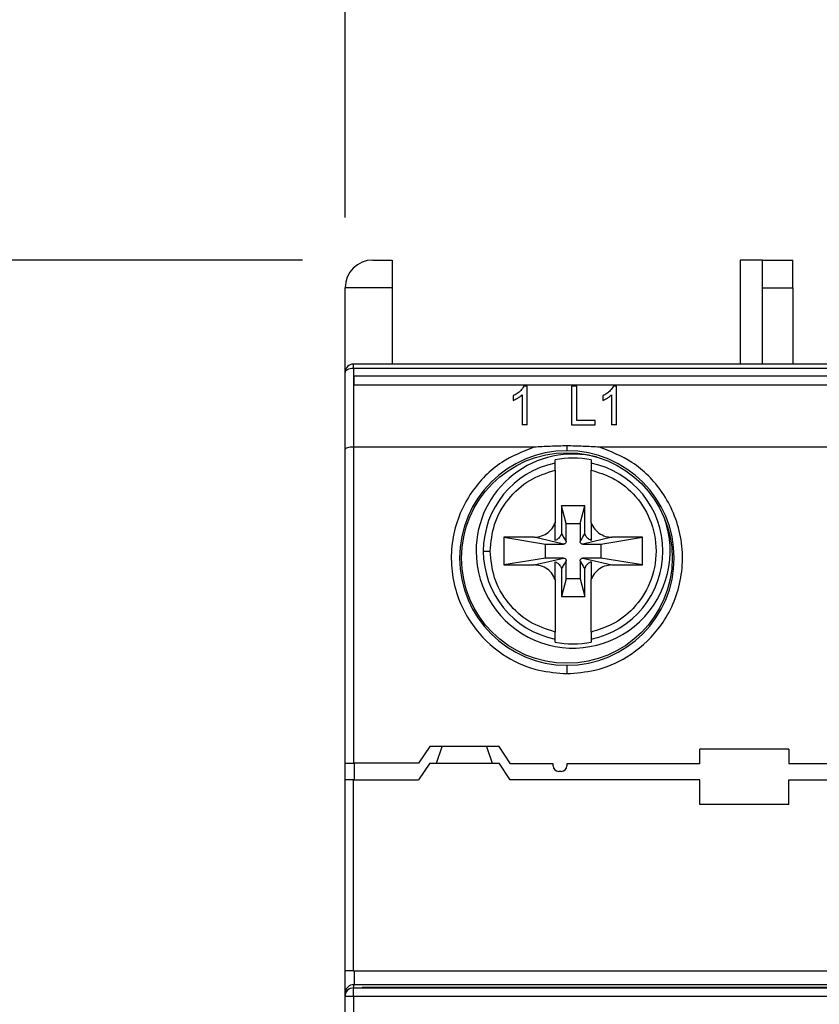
# Model space of a CAD drawing. Header units: millimetres. Extents: x 0 to 432, y 0 to 279.
# Tile 7 of 10: x 214 to 228, y 244 to 262. Entities that reach past the tile are written whole.
import ezdxf

# ---------------------------------------------------------------- set-up
doc = ezdxf.new("R2010")
doc.units = ezdxf.units.MM
doc.linetypes.add('SLD-Solid', pattern=[0])
doc.layers.add('DIMENSIONS', color=140, linetype='SLD-Solid', lineweight=25)
doc.styles.add('SLDTEXTSTYLE0', font='GOTHIC.TTF', dxfattribs={"width": 0.913})
doc.dimstyles.new('SLDDIMSTYLE6', dxfattribs={"dimtxt": 3.5, "dimasz": 3.5, "dimexe": 0, "dimexo": 0.0625, "dimgap": 0.875, "dimtad": 0, "dimtih": 1, "dimtoh": 1, "dimdec": 1, "dimlfac": 2, "dimrnd": 1e-09, "dimzin": 12, "dimdsep": 46, "dimtxsty": 'SLDTEXTSTYLE0', "dimsah": 1, "dimcen": 0.09, "dimadec": 0, "dimazin": 3, "dimtfac": 1, "dimtdec": 1, "dimtofl": 0, "dimtmove": 0, "dimatfit": 3, "dimfxl": 0, "dimfrac": 2, "dimtolj": 1, "dimtzin": 12, "dimarcsym": 0})

# ---------------------------------------------------------------- blocks, each defined once
blk = doc.blocks.new('_D_10')
at = {"layer": 'DIMENSIONS'}
for p, q in [((219.502, 258.068), (219.502, 272.411)), ((241.902, 258.068), (241.902, 272.411)), ((198.582, 269.209), (197.516, 269.209)), ((197.516, 269.209), (197.516, 263.653)), ((207.634, 269.209), (208.7, 269.209)), ((208.7, 269.209), (208.7, 263.653)), ((219.502, 269.236), (211.77, 269.236)), ((241.902, 269.236), (219.502, 269.236)), ((197.516, 263.653), (198.582, 263.653)), ((208.7, 263.653), (207.634, 263.653))]:
    blk.add_line(p, q, dxfattribs=at)
for points in [[(219.502, 269.236), (223.002, 268.236), (223.002, 270.236)], [(241.902, 269.236), (238.402, 270.236), (238.402, 268.236)]]:
    blk.add_solid(points, dxfattribs=at)
at = {"layer": 'DIMENSIONS', "char_height": 3.5, "attachment_point": 1, "style": 'SLDTEXTSTYLE0'}
for s, insert in [('44.8', (198.582, 274.391)), ('1.76', (198.582, 268.123))]:
    blk.add_mtext(s, dxfattribs=dict(at, insert=insert))
blk = doc.blocks.new('_D_12')
at = {"layer": 'DIMENSIONS'}
for p, q in [((218.732, 257.298), (202.244, 257.298)), ((205.419, 257.298), (205.419, 239.292)), ((200.893, 232.971), (199.827, 232.971)), ((199.827, 232.971), (199.827, 227.415)), ((209.944, 232.971), (211.011, 232.971)), ((211.011, 232.971), (211.011, 227.415)), ((199.827, 227.415), (200.893, 227.415)), ((211.011, 227.415), (209.944, 227.415)), ((205.419, 208.698), (205.419, 226.704)), ((218.732, 208.698), (202.244, 208.698))]:
    blk.add_line(p, q, dxfattribs=at)
for points in [[(205.419, 257.298), (204.419, 253.798), (206.419, 253.798)], [(205.419, 208.698), (206.419, 212.198), (204.419, 212.198)]]:
    blk.add_solid(points, dxfattribs=at)
at = {"layer": 'DIMENSIONS', "char_height": 3.5, "attachment_point": 1, "style": 'SLDTEXTSTYLE0'}
for s, insert in [('97.2', (200.893, 238.153)), ('3.83', (200.893, 231.886))]:
    blk.add_mtext(s, dxfattribs=dict(at, insert=insert))

msp = doc.modelspace()

# ---------------------------------------------------------------- linework, layer by layer
for p, q in [((220.002, 257.298), (220.352, 257.298)), ((220.352, 257.298), (220.352, 256.798)), ((227.027, 257.298), (226.627, 257.298)), ((226.627, 257.298), (226.627, 255.423)), ((227.027, 257.298), (227.577, 257.298)), ((227.027, 256.798), (227.027, 257.298)), ((227.577, 256.798), (227.577, 257.298)), ((219.502, 255.273), (219.502, 256.798)), ((220.352, 256.798), (219.502, 256.798)), ((220.352, 256.798), (220.352, 255.423)), ((227.027, 255.423), (227.027, 256.798)), ((227.027, 256.798), (227.577, 256.798)), ((227.577, 256.798), (227.577, 255.423)), ((219.652, 255.348), (219.652, 255.423)), ((241.752, 255.423), (219.652, 255.423)), ((219.652, 255.348), (219.652, 253.923)), ((219.652, 255.348), (241.752, 255.348)), ((219.502, 253.883), (219.502, 255.273)), ((219.664, 255.208), (241.787, 255.208)), ((219.664, 255.049), (219.664, 255.208)), ((219.664, 255.049), (241.752, 255.049)), ((222.784, 255.023), (222.726, 255.023)), ((222.784, 254.323), (222.784, 255.023)), ((223.681, 255.023), (223.582, 255.023)), ((223.582, 255.023), (223.582, 254.323)), ((223.681, 254.404), (223.681, 255.023)), ((224.399, 255.023), (224.341, 255.023)), ((224.399, 254.323), (224.399, 255.023)), ((222.532, 254.848), (222.532, 254.765)), ((222.694, 254.868), (222.694, 254.323)), ((224.148, 254.848), (224.148, 254.765)), ((224.309, 254.868), (224.309, 254.323)), ((224.013, 254.404), (223.681, 254.404)), ((224.013, 254.323), (224.013, 254.404)), ((222.784, 254.323), (222.694, 254.323)), ((223.582, 254.323), (224.013, 254.323)), ((224.399, 254.323), (224.309, 254.323)), ((219.502, 248.223), (219.502, 253.883)), ((222.911, 253.923), (219.652, 253.923)), ((219.652, 253.923), (219.652, 248.223)), ((230.111, 253.923), (224.092, 253.923)), ((223.289, 253.635), (223.289, 253.692)), ((223.939, 253.692), (223.939, 253.635)), ((223.289, 253.508), (223.289, 252.559)), ((223.939, 252.559), (223.939, 253.508)), ((223.405, 252.865), (223.405, 252.36)), ((223.489, 252.548), (223.405, 252.865)), ((223.824, 252.865), (223.405, 252.865)), ((223.739, 252.548), (223.824, 252.865)), ((223.824, 252.36), (223.824, 252.865)), ((223.489, 252.223), (223.489, 252.548)), ((223.489, 252.548), (223.739, 252.548)), ((223.739, 252.548), (223.739, 252.223)), ((222.914, 252.298), (222.364, 252.298)), ((222.364, 252.298), (222.364, 251.798)), ((222.364, 252.298), (223.114, 252.173)), ((223.439, 252.173), (222.914, 252.298)), ((224.314, 252.298), (223.789, 252.173)), ((224.114, 252.173), (224.864, 252.298)), ((224.864, 252.298), (224.314, 252.298)), ((224.864, 251.798), (224.864, 252.298)), ((223.114, 252.173), (223.439, 252.173)), ((223.114, 251.923), (223.114, 252.173)), ((223.789, 252.173), (224.114, 252.173)), ((224.114, 252.173), (224.114, 251.923)), ((223.114, 251.923), (222.364, 251.798)), ((222.914, 251.798), (223.439, 251.923)), ((223.439, 251.923), (223.114, 251.923)), ((223.789, 251.923), (224.314, 251.798)), ((224.114, 251.923), (223.789, 251.923)), ((224.864, 251.798), (224.114, 251.923)), ((222.364, 251.798), (222.914, 251.798)), ((223.405, 251.736), (223.405, 251.231)), ((223.489, 251.548), (223.489, 251.873)), ((223.739, 251.873), (223.739, 251.548)), ((223.824, 251.231), (223.824, 251.736)), ((224.314, 251.798), (224.864, 251.798)), ((223.489, 251.548), (223.405, 251.231)), ((223.739, 251.548), (223.489, 251.548)), ((223.739, 251.548), (223.824, 251.231)), ((223.289, 251.537), (223.289, 250.588)), ((223.939, 250.588), (223.939, 251.537)), ((223.405, 251.231), (223.824, 251.231)), ((223.289, 250.404), (223.289, 250.461)), ((223.939, 250.461), (223.939, 250.404)), ((221.027, 248.523), (220.827, 248.223)), ((222.277, 248.523), (221.027, 248.523)), ((221.152, 248.223), (221.252, 248.523)), ((222.052, 248.523), (222.152, 248.223)), ((222.484, 248.212), (222.277, 248.523)), ((227.502, 248.473), (225.902, 248.473)), ((225.902, 248.212), (225.902, 248.473)), ((227.502, 248.473), (227.502, 248.212)), ((219.502, 248.223), (219.652, 248.223)), ((219.502, 247.923), (219.502, 248.223)), ((220.827, 248.223), (219.652, 248.223)), ((219.664, 248.223), (219.664, 247.923)), ((221.027, 248.223), (220.827, 247.923)), ((221.027, 248.223), (222.277, 248.223)), ((222.477, 247.923), (222.277, 248.223)), ((223.252, 248.212), (222.484, 248.212)), ((223.252, 248.173), (223.252, 248.212)), ((225.902, 248.212), (223.502, 248.212)), ((223.502, 248.212), (223.502, 248.173)), ((229.87, 248.212), (227.502, 248.212)), ((223.402, 248.073), (223.352, 248.073)), ((219.502, 244.473), (219.502, 247.923)), ((219.652, 247.923), (219.502, 247.923)), ((219.652, 244.473), (219.652, 247.923)), ((219.652, 247.923), (220.827, 247.923)), ((225.902, 247.923), (222.477, 247.923)), ((225.902, 247.473), (225.902, 247.923)), ((227.502, 247.473), (227.502, 247.923)), ((227.502, 247.923), (229.877, 247.923)), ((227.502, 247.473), (225.902, 247.473)), ((219.652, 244.473), (219.502, 244.473)), ((219.502, 244.074), (219.502, 244.473)), ((219.652, 244.473), (241.752, 244.473)), ((219.664, 244.473), (219.664, 244.223)), ((219.652, 244.223), (219.652, 244.168)), ((219.652, 244.223), (219.664, 244.223)), ((219.652, 244.018), (219.652, 244.168)), ((219.652, 244.168), (241.752, 244.168)), ((230.302, 244.223), (219.664, 244.223)), ((219.806, 244.169), (219.806, 244.173)), ((241.702, 244.173), (219.806, 244.173)), ((241.702, 244.169), (219.806, 244.169)), ((219.502, 244.018), (219.502, 244.074)), ((219.502, 244.018), (219.652, 244.018)), ((219.502, 242.387), (219.502, 244.018)), ((219.652, 244.018), (241.752, 244.018)), ((219.652, 244.018), (219.652, 242.498))]:
    msp.add_line(p, q)
at = {"flags": 128}
msp.add_lwpolyline([(219.502, 255.273), (219.505, 255.287), (219.513, 255.302), (219.527, 255.314), (219.546, 255.326), (219.568, 255.335), (219.594, 255.342), (219.622, 255.346), (219.652, 255.348)], dxfattribs=at)
msp.add_circle((223.502, 251.923), 1.9)
for centre, radius, start, end in [((220.002, 256.798), 0.5, 90, 180), ((219.652, 255.273), 0.15, 90, 180), ((223.502, 251.923), 1.935, 90, 270), ((223.502, 251.923), 1.935, 270, 90), ((223.614, 252.048), 1.75, 76.1123, 180), ((223.614, 252.048), 1.676, 78.8162, 101.1838), ((223.614, 252.048), 1.62, 101.5731, 180), ((223.614, 252.048), 1.62, 281.5731, 78.4269), ((223.614, 252.048), 1.75, 180, 19.9133), ((223.614, 252.048), 1.62, 180, 258.4269), ((223.614, 252.048), 1.676, 258.8162, 281.1838), ((223.352, 248.173), 0.1, 180, 270), ((223.402, 248.173), 0.1, 270, 0), ((219.652, 244.074), 0.15, 99.7838, 180), ((219.652, 244.018), 0.15, 89.9999, 179.9987)]:
    msp.add_arc(centre, radius, start, end)
for centre, ratio, end_param in [((219.652, 253.883), 0.267949, 3.141593), ((219.652, 244.148), 0.500005, 1.741558)]:
    msp.add_ellipse(centre, major_axis=(0.15, 0), ratio=ratio, start_param=1.570796, end_param=end_param)
for points, knots in [([(222.726, 255.023), (222.708, 254.996), (222.676, 254.947), (222.607, 254.889), (222.558, 254.862), (222.532, 254.848)], [0, 0, 0, 0, 0.380086, 0.685241, 1, 1, 1, 1]), ([(224.341, 255.023), (224.324, 254.996), (224.291, 254.947), (224.223, 254.889), (224.173, 254.862), (224.148, 254.848)], [0, 0, 0, 0, 0.380086, 0.685241, 1, 1, 1, 1]), ([(222.532, 254.765), (222.558, 254.777), (222.6, 254.797), (222.654, 254.832), (222.681, 254.856), (222.694, 254.868)], [0, 0, 0, 0, 0.428998, 0.712646, 1, 1, 1, 1]), ([(224.148, 254.765), (224.173, 254.777), (224.215, 254.797), (224.269, 254.832), (224.296, 254.856), (224.309, 254.868)], [0, 0, 0, 0, 0.428998, 0.712646, 1, 1, 1, 1]), ([(222.911, 253.923), (222.71, 253.843), (222.268, 253.668), (221.826, 253.212), (221.562, 252.731), (221.435, 252.304), (221.401, 251.852), (221.465, 251.404), (221.619, 250.992), (221.907, 250.535), (222.365, 250.131), (222.954, 249.877), (223.332, 249.85), (223.502, 249.837)], [0, 0, 0, 0, 0.108716, 0.238337, 0.310214, 0.38516, 0.461599, 0.537758, 0.611899, 0.68255, 0.809038, 0.914453, 1, 1, 1, 1]), ([(223.502, 253.946), (223.402, 253.944), (223.205, 253.939), (223.008, 253.928), (222.911, 253.923)], [0, 0, 0, 0, 0.507803, 1, 1, 1, 1]), ([(223.502, 253.946), (223.502, 253.932), (223.502, 253.903), (223.502, 253.876), (223.502, 253.861), (223.502, 253.859), (223.502, 253.858)], [0, 0, 0, 0, 0.287798, 0.576867, 0.795514, 1, 1, 1, 1]), ([(224.092, 253.923), (223.992, 253.928), (223.796, 253.939), (223.599, 253.944), (223.502, 253.946)], [0, 0, 0, 0, 0.508305, 1, 1, 1, 1]), ([(223.502, 249.837), (223.671, 249.85), (224.05, 249.877), (224.638, 250.131), (225.096, 250.535), (225.384, 250.992), (225.538, 251.404), (225.602, 251.852), (225.568, 252.304), (225.441, 252.731), (225.177, 253.212), (224.735, 253.668), (224.294, 253.843), (224.092, 253.923)], [0, 0, 0, 0, 0.085547, 0.190962, 0.31745, 0.388101, 0.462242, 0.5384, 0.61484, 0.689786, 0.761663, 0.891284, 1, 1, 1, 1]), ([(222.119, 252.048), (222.134, 252.211), (222.166, 252.547), (222.425, 252.999), (222.81, 253.351), (223.132, 253.457), (223.289, 253.508)], [0, 0, 0, 0, 0.241893, 0.498855, 0.756441, 1, 1, 1, 1]), ([(223.289, 253.508), (223.289, 253.522), (223.289, 253.551), (223.289, 253.59), (223.289, 253.619), (223.289, 253.632), (223.289, 253.634), (223.289, 253.635)], [0, 0, 0, 0, 0.2338354, 0.467781, 0.698711, 0.9247025, 1, 1, 1, 1]), ([(223.939, 253.635), (223.939, 253.632), (223.939, 253.627), (223.939, 253.602), (223.939, 253.568), (223.939, 253.535), (223.939, 253.514), (223.939, 253.508)], [0, 0, 0, 0, 0.22173, 0.4434, 0.667363, 0.895966, 1, 1, 1, 1]), ([(223.939, 253.508), (224.068, 253.468), (224.349, 253.382), (224.732, 253.083), (225.034, 252.626), (225.149, 252.048), (225.034, 251.47), (224.732, 251.013), (224.349, 250.714), (224.068, 250.628), (223.939, 250.588)], [0, 0, 0, 0, 0.099652, 0.21821, 0.353857, 0.5, 0.646143, 0.78179, 0.900348, 1, 1, 1, 1]), ([(222.914, 252.298), (222.959, 252.302), (223.049, 252.311), (223.168, 252.38), (223.249, 252.468), (223.278, 252.534), (223.289, 252.559)], [0, 0, 0, 0, 0.277444, 0.554889, 0.832332, 1, 1, 1, 1]), ([(223.289, 252.239), (223.289, 252.265), (223.289, 252.337), (223.289, 252.472), (223.289, 252.559)], [0, 0, 0, 0, 0.353325, 1, 1, 1, 1]), ([(223.939, 252.559), (223.959, 252.518), (223.999, 252.437), (224.105, 252.349), (224.215, 252.304), (224.287, 252.299), (224.314, 252.298)], [0, 0, 0, 0, 0.277445, 0.554889, 0.83233, 1, 1, 1, 1]), ([(223.939, 252.559), (223.939, 252.507), (223.939, 252.366), (223.939, 252.289), (223.939, 252.239)], [0, 0, 0, 0, 0.3649356, 1, 1, 1, 1]), ([(223.405, 252.36), (223.394, 252.338), (223.374, 252.295), (223.329, 252.257), (223.299, 252.244), (223.289, 252.239)], [0, 0, 0, 0, 0.427565, 0.815307, 1, 1, 1, 1]), ([(223.405, 252.36), (223.419, 252.336), (223.44, 252.299), (223.466, 252.255), (223.48, 252.232), (223.487, 252.223), (223.489, 252.221), (223.489, 252.222), (223.489, 252.222), (223.489, 252.222), (223.489, 252.223), (223.489, 252.223), (223.489, 252.223)], [0, 0, 0, 0, 0.500037, 0.750044, 0.937569, 0.983913, 0.995136, 0.996698, 0.997962, 0.999017, 0.999507, 1, 1, 1, 1]), ([(223.739, 252.223), (223.739, 252.223), (223.739, 252.222), (223.739, 252.222), (223.739, 252.222), (223.74, 252.221), (223.741, 252.221), (223.755, 252.245), (223.783, 252.29), (223.81, 252.336), (223.824, 252.36)], [0, 0, 0, 0, 0.000907, 0.001826, 0.002999, 0.004724, 0.008966, 0.062446, 0.499944, 1, 1, 1, 1]), ([(223.939, 252.239), (223.917, 252.251), (223.874, 252.274), (223.839, 252.321), (223.827, 252.351), (223.824, 252.36)], [0, 0, 0, 0, 0.4416124, 0.8294453, 1, 1, 1, 1]), ([(223.489, 252.223), (223.489, 252.217), (223.488, 252.206), (223.479, 252.191), (223.466, 252.18), (223.452, 252.174), (223.443, 252.173), (223.439, 252.173)], [0, 0, 0, 0, 0.2147088, 0.4293908, 0.6440808, 0.8587893, 1, 1, 1, 1]), ([(223.789, 252.173), (223.784, 252.173), (223.772, 252.174), (223.757, 252.183), (223.746, 252.196), (223.74, 252.21), (223.739, 252.219), (223.739, 252.223)], [0, 0, 0, 0, 0.2147047, 0.4293825, 0.6440861, 0.8587684, 1, 1, 1, 1]), ([(221.994, 252.048), (221.998, 252.048), (222.005, 252.048), (222.038, 252.048), (222.079, 252.048), (222.106, 252.048), (222.119, 252.048)], [0, 0, 0, 0, 0.2713363, 0.5621545, 0.7886626, 1, 1, 1, 1]), ([(223.289, 250.588), (223.132, 250.639), (222.81, 250.744), (222.425, 251.097), (222.166, 251.548), (222.134, 251.885), (222.119, 252.048)], [0, 0, 0, 0, 0.243559, 0.501145, 0.758108, 1, 1, 1, 1]), ([(223.439, 251.923), (223.445, 251.922), (223.456, 251.921), (223.471, 251.913), (223.482, 251.9), (223.488, 251.886), (223.489, 251.877), (223.489, 251.873)], [0, 0, 0, 0, 0.214688, 0.429393, 0.644086, 0.858788, 1, 1, 1, 1]), ([(223.739, 251.873), (223.74, 251.878), (223.741, 251.89), (223.75, 251.905), (223.762, 251.916), (223.776, 251.922), (223.786, 251.923), (223.789, 251.923)], [0, 0, 0, 0, 0.214681, 0.42938, 0.644066, 0.858771, 1, 1, 1, 1]), ([(223.289, 251.537), (223.269, 251.578), (223.23, 251.659), (223.124, 251.747), (223.013, 251.792), (222.941, 251.796), (222.914, 251.798)], [0, 0, 0, 0, 0.277445, 0.554885, 0.832329, 1, 1, 1, 1]), ([(223.289, 251.856), (223.312, 251.844), (223.354, 251.822), (223.389, 251.774), (223.401, 251.745), (223.405, 251.736)], [0, 0, 0, 0, 0.4416257, 0.8294417, 1, 1, 1, 1]), ([(223.289, 251.537), (223.289, 251.588), (223.289, 251.729), (223.289, 251.807), (223.289, 251.856)], [0, 0, 0, 0, 0.364935, 1, 1, 1, 1]), ([(223.489, 251.873), (223.489, 251.873), (223.489, 251.873), (223.489, 251.874), (223.489, 251.874), (223.489, 251.874), (223.487, 251.874), (223.473, 251.851), (223.445, 251.806), (223.419, 251.76), (223.405, 251.736)], [0, 0, 0, 0, 0.000904, 0.001825, 0.002997, 0.004723, 0.008965, 0.062444, 0.499944, 1, 1, 1, 1]), ([(223.824, 251.736), (223.81, 251.76), (223.789, 251.796), (223.762, 251.841), (223.749, 251.864), (223.742, 251.873), (223.74, 251.874), (223.739, 251.874), (223.739, 251.874), (223.739, 251.873), (223.739, 251.873), (223.739, 251.873), (223.739, 251.873)], [0, 0, 0, 0, 0.500037, 0.750044, 0.937569, 0.983914, 0.995136, 0.996698, 0.997962, 0.999017, 0.99951, 1, 1, 1, 1]), ([(223.939, 251.856), (223.917, 251.845), (223.876, 251.823), (223.84, 251.776), (223.828, 251.746), (223.824, 251.736)], [0, 0, 0, 0, 0.427558, 0.815306, 1, 1, 1, 1]), ([(223.939, 251.856), (223.939, 251.831), (223.939, 251.759), (223.939, 251.624), (223.939, 251.537)], [0, 0, 0, 0, 0.353325, 1, 1, 1, 1]), ([(224.314, 251.798), (224.269, 251.793), (224.179, 251.785), (224.06, 251.715), (223.979, 251.628), (223.95, 251.562), (223.939, 251.537)], [0, 0, 0, 0, 0.2774435, 0.5548868, 0.8323292, 1, 1, 1, 1]), ([(223.289, 250.461), (223.289, 250.463), (223.289, 250.469), (223.289, 250.493), (223.289, 250.527), (223.289, 250.561), (223.289, 250.582), (223.289, 250.588)], [0, 0, 0, 0, 0.221731, 0.443401, 0.667373, 0.895975, 1, 1, 1, 1]), ([(223.939, 250.588), (223.939, 250.573), (223.939, 250.544), (223.939, 250.505), (223.939, 250.476), (223.939, 250.464), (223.939, 250.461), (223.939, 250.461)], [0, 0, 0, 0, 0.2338354, 0.467781, 0.698711, 0.9247025, 1, 1, 1, 1]), ([(223.502, 249.987), (223.502, 249.985), (223.502, 249.979), (223.502, 249.938), (223.502, 249.888), (223.502, 249.854), (223.502, 249.837)], [0, 0, 0, 0, 0.270361, 0.562401, 0.78962, 1, 1, 1, 1])]:
    msp.add_open_spline(points, degree=3, knots=knots)

# ---------------------------------------------------------------- dimensions: what is measured, and where the dimension line sits
at = {"layer": 'DIMENSIONS'}
dim = msp.add_linear_dim(base=(219.502, 269.236), p1=(241.902, 256.798), p2=(219.502, 256.798), dimstyle='SLDDIMSTYLE6', dxfattribs=at)
dim.commit()
dim.dimension.update_dxf_attribs({"geometry": '_D_10', "text_midpoint": (203.108, 269.236), "dimtype": 160})
dim = msp.add_linear_dim(base=(205.419, 208.698), p1=(220.002, 257.298), p2=(220.002, 208.698), angle=90, dimstyle='SLDDIMSTYLE6', dxfattribs=at)
dim.commit()
dim.dimension.update_dxf_attribs({"geometry": '_D_12', "text_midpoint": (205.419, 232.998), "dimtype": 160})

doc.saveas('drawing.dxf')
